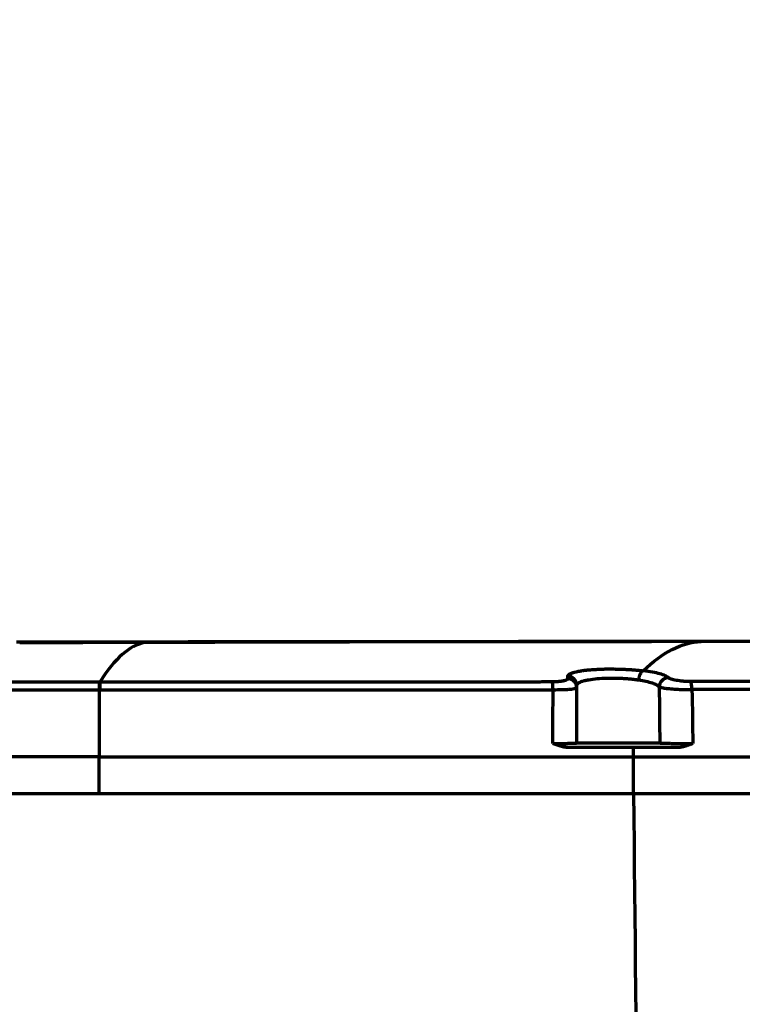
# Model space of a CAD drawing. Header units: millimetres. Extents: x -170 to 6906, y -2212 to 4257.
# Tile 205 of 256: x 5717 to 5795, y -1180 to -1073. Entities that reach past the tile are written whole.
import ezdxf

# ---------------------------------------------------------------- set-up
doc = ezdxf.new("R2010")
doc.units = ezdxf.units.MM
doc.layers.add('1', color=7, linetype='Continuous', true_color=0xffffff)
doc.styles.add('PC_TEXTSTYLE', font='ISOCP.SHX', dxfattribs={"width": 0.707, "bigfont": 'GBCBIG.SHX'})
doc.dimstyles.new('GB_DIMSTYLE', dxfattribs={"dimtxt": 50, "dimasz": 40, "dimexe": 1, "dimexo": 0, "dimgap": 1.5, "dimtad": 1, "dimdec": 1, "dimdsep": 46, "dimtxsty": 'PC_TEXTSTYLE', "dimcen": 0, "dimclrd": 256, "dimclrt": 3, "dimadec": 1, "dimazin": 2, "dimtp": 0.1, "dimtm": 0.1, "dimtfac": 0.71, "dimtdec": 1, "dimtmove": 0, "dimatfit": 3, "dimfxl": 1, "dimtfill": 1, "dimarcsym": 0})

# ---------------------------------------------------------------- blocks, each defined once
blk = doc.blocks.new('*D39')
at = {"lineweight": -2, "transparency": 16777216}
blk.add_line((6407.95, -916.53), (6754.06, -807.3), dxfattribs=at)
at = {"lineweight": 18, "transparency": 16777216}
blk.add_solid([(6752.06, -800.94), (6756.07, -813.65), (6792.21, -795.26)], dxfattribs=at)
at = {"layer": 'Defpoints', "color": 0, "lineweight": 18, "transparency": 16777216}
for p in [(6792.21, -795.26), (5378.62, -1241.39)]:
    blk.add_point(p, dxfattribs=at)
at = {"color": 3, "lineweight": 18, "transparency": 16777216, "insert": (6472.89, -868.24), "char_height": 50, "attachment_point": 5, "rotation": 17.5157, "style": 'PC_TEXTSTYLE', "bg_fill": 3, "box_fill_scale": 1.1, "bg_fill_color": 256, "bg_fill_true_color": 13158600, "bg_fill_transparency": 0}
blk.add_mtext('R1482.3', dxfattribs=at)

msp = doc.modelspace()

# ---------------------------------------------------------------- linework, layer by layer
at = {"lineweight": 18}
msp.add_arc((5189.35, -1242.01), 933.3, 4.89719, 78.16779, dxfattribs=at)
at = {"layer": '1', "color": 0, "linetype": 'Continuous', "lineweight": 70}
for p, q in [((5725.83, -1145.46), (5725.82, -1152.72)), ((5725.83, -1145.46), (5725.91, -1145.46)), ((5783.71, -1152.72), (5783.68, -1151.72)), ((5725.82, -1152.72), (5686.92, -1152.72)), ((5725.82, -1156.72), (5725.82, -1152.72)), ((5783.71, -1156.72), (5783.71, -1152.72))]:
    msp.add_line(p, q, dxfattribs=at)
for centre, major_axis, ratio, start_param, end_param in [((5776.56, -1144.98), (-0.999, 0.037), 0.98487, 3.179091, 4.723877), ((5725.83, -1145.57), (0, 1), 0.006482, 0.176732, 1.459518), ((5725.91, -1145.57), (0, 1), 0.006487, 0.176745, 1.459518), ((5774.84, -1145.57), (0, 1), 0.142597, 4.823604, 6.094532), ((5776.55, -1145.24), (-0.999, 0.036), 0.983815, 3.177858, 4.721032), ((5787.46, -1145.15), (0.712, 0.702), 0.96489, 0.773181, 2.344779), ((5789.83, -1145.56), (0, -1), 0.197985, 1.682017, 2.942386)]:
    msp.add_ellipse(centre, major_axis=major_axis, ratio=ratio, start_param=start_param, end_param=end_param, dxfattribs=at)
for points, degree, knots in [([(5791.92, -1140.25), (5783.44, -1140.25), (5766.71, -1140.26), (5741.66, -1140.28), (5725.14, -1140.31), (5716.88, -1140.33)], 3, [0, 0, 0, 0, 0.340099, 0.670039, 1, 1, 1, 1]), ([(5791.03, -1140.25), (5790.36, -1140.25), (5789.36, -1140.25), (5788.03, -1140.25), (5786.04, -1140.26), (5783.42, -1140.26), (5780.16, -1140.26), (5775.97, -1140.26), (5769.6, -1140.27), (5761.44, -1140.28), (5753.87, -1140.29), (5745.77, -1140.31), (5738.91, -1140.33), (5734.5, -1140.34), (5732.56, -1140.34), (5730.75, -1140.35)], 5, [0, 0, 0, 0, 0, 0, 0.052216, 0.078324, 0.104432, 0.156648, 0.208864, 0.313296, 0.417729, 0.626593, 0.835457, 0.846622, 1, 1, 1, 1, 1, 1]), ([(5848.35, -1140.24), (5843.81, -1140.24), (5835.33, -1140.24), (5823.22, -1140.24), (5812.2, -1140.24), (5801.57, -1140.24), (5794.54, -1140.25), (5790.98, -1140.25)], 3, [0, 0, 0, 0, 0.24045, 0.448133, 0.635641, 0.815652, 1, 1, 1, 1]), ([(5848.22, -1140.24), (5844.06, -1140.24), (5830.16, -1140.24), (5819.02, -1140.24), (5809.05, -1140.24), (5798.89, -1140.25), (5791.03, -1140.25)], 5, [0, 0, 0, 0, 0, 0, 0.281057, 1, 1, 1, 1, 1, 1]), ([(5776.59, -1144), (5776.59, -1144), (5776.59, -1143.99), (5776.59, -1143.99), (5776.59, -1143.98), (5776.59, -1143.97), (5776.59, -1143.97), (5776.59, -1143.96), (5776.59, -1143.95), (5776.6, -1143.95), (5776.6, -1143.94), (5776.6, -1143.93), (5776.6, -1143.93), (5776.61, -1143.92), (5776.61, -1143.91), (5776.61, -1143.91), (5776.62, -1143.9), (5776.62, -1143.89), (5776.63, -1143.89), (5776.63, -1143.88), (5776.64, -1143.88), (5776.64, -1143.87), (5776.65, -1143.86), (5776.65, -1143.86), (5776.66, -1143.85), (5776.66, -1143.84), (5776.67, -1143.84), (5776.68, -1143.83), (5776.69, -1143.83), (5776.69, -1143.82), (5776.7, -1143.81), (5776.71, -1143.81), (5776.72, -1143.8), (5776.72, -1143.8), (5776.73, -1143.79), (5776.74, -1143.78), (5776.75, -1143.78), (5776.76, -1143.77), (5776.77, -1143.77), (5776.78, -1143.76), (5776.79, -1143.75), (5776.8, -1143.75), (5776.81, -1143.74), (5776.82, -1143.74), (5776.83, -1143.73), (5776.84, -1143.73), (5776.85, -1143.72), (5776.87, -1143.71), (5776.88, -1143.71), (5776.89, -1143.7), (5776.9, -1143.7), (5776.92, -1143.69), (5776.93, -1143.69), (5776.94, -1143.68), (5776.96, -1143.67), (5776.97, -1143.67), (5776.98, -1143.66), (5777, -1143.66), (5777.01, -1143.65), (5777.03, -1143.65), (5777.04, -1143.64), (5777.06, -1143.64), (5777.08, -1143.63), (5777.09, -1143.62), (5777.11, -1143.62), (5777.12, -1143.61), (5777.14, -1143.61), (5777.16, -1143.6), (5777.18, -1143.6), (5777.19, -1143.59), (5777.21, -1143.59), (5777.23, -1143.58), (5777.25, -1143.58), (5777.27, -1143.57), (5777.28, -1143.57), (5777.3, -1143.56), (5777.41, -1143.53), (5777.63, -1143.48), (5777.98, -1143.42), (5778.38, -1143.36), (5778.81, -1143.31), (5779.2, -1143.28), (5779.52, -1143.26), (5779.75, -1143.25), (5779.99, -1143.24), (5780.24, -1143.23), (5780.48, -1143.22), (5780.73, -1143.21), (5780.98, -1143.21), (5781.24, -1143.21), (5781.5, -1143.21), (5781.75, -1143.22), (5781.98, -1143.22), (5782.18, -1143.23), (5782.34, -1143.23), (5782.5, -1143.24), (5782.66, -1143.24), (5782.81, -1143.25), (5782.97, -1143.26), (5783.13, -1143.27), (5783.28, -1143.28), (5783.4, -1143.28), (5783.48, -1143.29), (5783.52, -1143.29), (5783.57, -1143.3), (5783.62, -1143.3), (5783.66, -1143.3), (5783.71, -1143.31), (5783.76, -1143.31), (5783.81, -1143.31), (5783.85, -1143.32), (5783.9, -1143.32), (5783.96, -1143.33), (5784.01, -1143.33), (5784.06, -1143.34), (5784.11, -1143.34), (5784.16, -1143.35), (5784.22, -1143.35), (5784.27, -1143.36), (5784.32, -1143.36), (5784.38, -1143.37), (5784.43, -1143.37), (5784.49, -1143.38), (5784.54, -1143.39), (5784.6, -1143.39), (5784.65, -1143.4), (5784.71, -1143.4), (5784.74, -1143.41), (5784.76, -1143.41)], 3, [0, 0, 0, 0, 0.003362, 0.00672, 0.010073, 0.013422, 0.016767, 0.020108, 0.023446, 0.02678, 0.03011, 0.033437, 0.036761, 0.040082, 0.0434, 0.046716, 0.050029, 0.053339, 0.056648, 0.059954, 0.063258, 0.066561, 0.069862, 0.073162, 0.07646, 0.079757, 0.083054, 0.086349, 0.089644, 0.092939, 0.096233, 0.099527, 0.102821, 0.106115, 0.109409, 0.112704, 0.116, 0.119296, 0.122594, 0.125892, 0.129192, 0.132494, 0.135796, 0.139101, 0.142408, 0.145717, 0.149028, 0.152341, 0.155657, 0.158976, 0.162297, 0.165622, 0.16895, 0.172281, 0.175616, 0.178954, 0.182297, 0.185643, 0.188994, 0.192348, 0.195708, 0.199072, 0.20244, 0.205814, 0.209193, 0.212577, 0.215966, 0.219361, 0.222761, 0.226168, 0.22958, 0.232998, 0.236423, 0.239854, 0.243292, 0.246737, 0.250188, 0.301509, 0.35156, 0.400901, 0.450128, 0.499875, 0.522968, 0.545851, 0.568583, 0.591218, 0.613801, 0.636366, 0.658934, 0.681519, 0.704138, 0.726816, 0.749603, 0.763808, 0.77787, 0.79182, 0.805691, 0.819512, 0.833312, 0.847115, 0.860938, 0.874795, 0.878762, 0.882802, 0.886916, 0.891103, 0.895365, 0.8997, 0.904109, 0.908592, 0.913148, 0.917776, 0.922476, 0.927247, 0.932086, 0.936993, 0.941965, 0.947001, 0.952096, 0.957249, 0.962456, 0.967712, 0.973013, 0.978354, 0.98373, 0.989134, 0.99456, 1, 1, 1, 1]), ([(5787.5, -1144.17), (5787.42, -1144.1), (5787.3, -1144.02), (5786.98, -1143.87), (5786.79, -1143.81), (5786.32, -1143.68), (5786.04, -1143.61), (5785.44, -1143.5), (5785.12, -1143.46), (5784.76, -1143.41)], 3, [0, 0, 0, 0, 0.250001, 0.250001, 0.500002, 0.500002, 0.750002, 0.750002, 1, 1, 1, 1]), ([(5725.91, -1144.59), (5726.6, -1144.59), (5727.97, -1144.59), (5730.02, -1144.59), (5732.06, -1144.59), (5734.1, -1144.59), (5736.14, -1144.59), (5738.01, -1144.59), (5740.05, -1144.59), (5742.6, -1144.59), (5746.18, -1144.59), (5749.03, -1144.59), (5750.81, -1144.59), (5751.18, -1144.59), (5751.56, -1144.59), (5751.93, -1144.59), (5752.31, -1144.59), (5752.69, -1144.59), (5753.06, -1144.59), (5753.44, -1144.59), (5753.81, -1144.59), (5754.18, -1144.59), (5754.56, -1144.59), (5754.93, -1144.59), (5755.3, -1144.59), (5755.68, -1144.59), (5756.05, -1144.59), (5756.42, -1144.59), (5756.8, -1144.59), (5757.17, -1144.59), (5757.54, -1144.59), (5757.91, -1144.59), (5758.28, -1144.59), (5758.65, -1144.59), (5759.02, -1144.59), (5759.4, -1144.59), (5759.77, -1144.59), (5760.14, -1144.59), (5760.51, -1144.59), (5760.88, -1144.59), (5761.25, -1144.59), (5761.62, -1144.59), (5761.99, -1144.59), (5762.36, -1144.59), (5762.73, -1144.59), (5763.1, -1144.59), (5763.47, -1144.59), (5763.84, -1144.59), (5764.2, -1144.59), (5764.57, -1144.59), (5764.94, -1144.59), (5765.31, -1144.59), (5765.68, -1144.59), (5766.05, -1144.59), (5766.42, -1144.59), (5766.79, -1144.59), (5767.16, -1144.59), (5767.53, -1144.59), (5767.89, -1144.59), (5768.26, -1144.59), (5768.63, -1144.59), (5769, -1144.59), (5769.36, -1144.59), (5769.73, -1144.59), (5770.1, -1144.59), (5770.46, -1144.59), (5770.83, -1144.59), (5771.2, -1144.59), (5771.56, -1144.59), (5771.93, -1144.59), (5772.29, -1144.59), (5772.66, -1144.59), (5773.03, -1144.59), (5773.39, -1144.59), (5773.76, -1144.59), (5774.13, -1144.58), (5774.49, -1144.58), (5774.74, -1144.58), (5774.86, -1144.58)], 3, [0, 0, 0, 0, 0.041964, 0.083794, 0.125499, 0.167091, 0.208576, 0.249961, 0.281284, 0.333417, 0.406314, 0.499996, 0.507677, 0.515352, 0.523023, 0.530689, 0.538349, 0.546005, 0.553655, 0.5613, 0.56894, 0.576575, 0.584206, 0.591831, 0.599452, 0.607068, 0.614679, 0.622285, 0.629888, 0.637485, 0.645079, 0.652669, 0.660255, 0.667837, 0.675416, 0.682992, 0.690565, 0.698135, 0.705703, 0.713269, 0.720833, 0.728395, 0.735957, 0.743517, 0.751077, 0.758636, 0.766195, 0.773754, 0.781312, 0.78887, 0.796428, 0.803986, 0.811542, 0.819098, 0.826653, 0.834205, 0.841756, 0.849304, 0.856849, 0.864391, 0.871929, 0.879463, 0.886994, 0.894521, 0.902045, 0.909566, 0.917085, 0.924603, 0.932121, 0.93964, 0.947163, 0.95469, 0.962224, 0.969765, 0.977315, 0.984871, 0.992434, 1, 1, 1, 1]), ([(5774.86, -1144.58), (5774.87, -1144.58), (5774.88, -1144.58), (5774.91, -1144.58), (5774.93, -1144.58), (5774.95, -1144.58), (5774.97, -1144.58), (5774.99, -1144.58), (5775.01, -1144.58), (5775.03, -1144.58), (5775.05, -1144.58), (5775.08, -1144.58), (5775.1, -1144.58), (5775.12, -1144.58), (5775.14, -1144.58), (5775.16, -1144.58), (5775.18, -1144.58), (5775.2, -1144.58), (5775.22, -1144.58), (5775.24, -1144.58), (5775.26, -1144.58), (5775.28, -1144.58), (5775.3, -1144.57), (5775.32, -1144.57), (5775.34, -1144.57), (5775.36, -1144.57), (5775.38, -1144.57), (5775.4, -1144.57), (5775.41, -1144.57), (5775.43, -1144.57), (5775.45, -1144.57), (5775.47, -1144.56), (5775.49, -1144.56), (5775.51, -1144.56), (5775.53, -1144.56), (5775.55, -1144.56), (5775.56, -1144.56), (5775.58, -1144.56), (5775.6, -1144.55), (5775.62, -1144.55), (5775.64, -1144.55), (5775.65, -1144.55), (5775.67, -1144.55), (5775.69, -1144.54), (5775.71, -1144.54), (5775.72, -1144.54), (5775.74, -1144.54), (5775.76, -1144.54), (5775.78, -1144.53), (5775.79, -1144.53), (5775.81, -1144.53), (5775.83, -1144.53), (5775.84, -1144.53), (5775.86, -1144.52), (5775.88, -1144.52), (5775.89, -1144.52), (5775.91, -1144.52), (5775.93, -1144.51), (5775.94, -1144.51), (5775.96, -1144.51), (5775.97, -1144.51), (5775.99, -1144.5), (5776, -1144.5), (5776.02, -1144.5), (5776.04, -1144.49), (5776.05, -1144.49), (5776.07, -1144.49), (5776.09, -1144.49), (5776.11, -1144.48), (5776.14, -1144.47), (5776.17, -1144.47), (5776.2, -1144.46), (5776.23, -1144.45), (5776.25, -1144.45), (5776.28, -1144.44), (5776.3, -1144.43), (5776.33, -1144.43), (5776.35, -1144.42), (5776.37, -1144.41), (5776.39, -1144.41), (5776.41, -1144.4), (5776.43, -1144.39), (5776.44, -1144.38), (5776.46, -1144.38), (5776.48, -1144.37), (5776.49, -1144.36), (5776.5, -1144.35), (5776.51, -1144.35), (5776.53, -1144.34), (5776.54, -1144.33), (5776.54, -1144.32), (5776.55, -1144.31), (5776.56, -1144.31), (5776.56, -1144.3), (5776.57, -1144.29), (5776.57, -1144.28), (5776.58, -1144.27), (5776.58, -1144.26), (5776.58, -1144.26), (5776.58, -1144.26)], 3, [0, 0, 0, 0, 0.00759, 0.015157, 0.022702, 0.030226, 0.03773, 0.045215, 0.052682, 0.060131, 0.067565, 0.074983, 0.082387, 0.089777, 0.097156, 0.104523, 0.11188, 0.119227, 0.126567, 0.133899, 0.141224, 0.148545, 0.155861, 0.163174, 0.170485, 0.177795, 0.185105, 0.192416, 0.199728, 0.207043, 0.214363, 0.221687, 0.229018, 0.236355, 0.2437, 0.251055, 0.258419, 0.265795, 0.273182, 0.280582, 0.287997, 0.295426, 0.302871, 0.310333, 0.317813, 0.325312, 0.332831, 0.34037, 0.34793, 0.355514, 0.36312, 0.370751, 0.378407, 0.38609, 0.393799, 0.401536, 0.409302, 0.417097, 0.424922, 0.432779, 0.440668, 0.448589, 0.456544, 0.464534, 0.472559, 0.480619, 0.488716, 0.496851, 0.513951, 0.530919, 0.547761, 0.564486, 0.5811, 0.59761, 0.614024, 0.63035, 0.646594, 0.662766, 0.678872, 0.694922, 0.710922, 0.726881, 0.742808, 0.75871, 0.774597, 0.790476, 0.806356, 0.822245, 0.838151, 0.854083, 0.87005, 0.88606, 0.90212, 0.918239, 0.934425, 0.950687, 0.967031, 0.983466, 1, 1, 1, 1]), ([(5777.56, -1144.98), (5777.56, -1144.9), (5777.62, -1144.82), (5777.77, -1144.71), (5777.83, -1144.67), (5777.98, -1144.6), (5778.06, -1144.57), (5778.25, -1144.51), (5778.36, -1144.48), (5778.59, -1144.42), (5778.72, -1144.4), (5779.13, -1144.33), (5779.44, -1144.29), (5780.11, -1144.23), (5780.47, -1144.21), (5781.03, -1144.2), (5781.23, -1144.2), (5781.62, -1144.2), (5781.81, -1144.2), (5782.03, -1144.21), (5782.06, -1144.21), (5782.09, -1144.21)], 3, [0, 0, 0, 0, 0.164604, 0.164604, 0.246906, 0.246906, 0.329208, 0.329208, 0.41151, 0.41151, 0.493812, 0.493812, 0.658416, 0.658416, 0.82302, 0.82302, 0.905322, 0.905322, 0.987624, 0.987624, 1, 1, 1, 1]), ([(5784.25, -1144.4), (5784.54, -1144.44), (5784.8, -1144.49), (5785.29, -1144.6), (5785.52, -1144.66), (5785.9, -1144.79), (5786.06, -1144.86), (5786.32, -1145), (5786.42, -1145.08), (5786.48, -1145.15)], 3, [0, 0, 0, 0, 0.25, 0.25, 0.5, 0.5, 0.75, 0.75, 1, 1, 1, 1]), ([(5789.87, -1144.58), (5789.74, -1144.58), (5789.61, -1144.58), (5789.34, -1144.57), (5789.2, -1144.56), (5788.94, -1144.54), (5788.81, -1144.52), (5788.57, -1144.49), (5788.45, -1144.47), (5788.23, -1144.44), (5788.13, -1144.41), (5787.95, -1144.37), (5787.86, -1144.35), (5787.65, -1144.27), (5787.55, -1144.22), (5787.5, -1144.17)], 3, [0, 0, 0, 0, 0.125, 0.125, 0.25, 0.25, 0.375, 0.375, 0.5, 0.5, 0.625, 0.625, 0.75, 0.75, 1, 1, 1, 1]), ([(5725.91, -1145.46), (5734.08, -1145.46), (5742.26, -1145.46), (5758.65, -1145.46), (5766.83, -1145.46), (5774.98, -1145.46)], 3, [0, 0, 0, 0, 0.5, 0.5, 1, 1, 1, 1]), ([(5774.98, -1145.46), (5775.34, -1145.46), (5775.69, -1145.45), (5776.16, -1145.44), (5776.31, -1145.43), (5776.59, -1145.42), (5776.72, -1145.41), (5776.95, -1145.39), (5777.05, -1145.38), (5777.23, -1145.35), (5777.3, -1145.34), (5777.49, -1145.3), (5777.55, -1145.27), (5777.55, -1145.24)], 3, [0, 0, 0, 0, 0.25, 0.25, 0.375, 0.375, 0.5, 0.5, 0.625, 0.625, 0.75, 0.75, 1, 1, 1, 1]), ([(5786.48, -1145.15), (5786.56, -1145.19), (5786.7, -1145.23), (5787.02, -1145.28), (5787.14, -1145.3), (5787.42, -1145.33), (5787.57, -1145.34), (5787.9, -1145.37), (5788.07, -1145.38), (5788.44, -1145.41), (5788.63, -1145.42), (5789.02, -1145.43), (5789.23, -1145.44), (5789.63, -1145.45), (5789.83, -1145.45), (5790.03, -1145.45)], 3, [0, 0, 0, 0, 0.25, 0.25, 0.375, 0.375, 0.5, 0.5, 0.625, 0.625, 0.75, 0.75, 0.875, 0.875, 1, 1, 1, 1]), ([(5861.85, -1145.46), (5861.58, -1145.46), (5861.03, -1145.46), (5860.22, -1145.46), (5859.4, -1145.46), (5858.58, -1145.46), (5857.77, -1145.46), (5856.96, -1145.46), (5856.15, -1145.46), (5855.34, -1145.46), (5854.53, -1145.46), (5853.72, -1145.46), (5852.92, -1145.45), (5852.11, -1145.45), (5851.31, -1145.45), (5850.51, -1145.45), (5849.71, -1145.45), (5848.92, -1145.45), (5848.12, -1145.45), (5847.33, -1145.45), (5846.53, -1145.45), (5845.74, -1145.45), (5844.95, -1145.45), (5844.16, -1145.45), (5843.38, -1145.45), (5842.59, -1145.45), (5841.81, -1145.45), (5841.03, -1145.45), (5840.25, -1145.45), (5839.47, -1145.45), (5838.69, -1145.45), (5837.92, -1145.45), (5837.14, -1145.45), (5836.37, -1145.45), (5835.6, -1145.45), (5834.83, -1145.45), (5834.06, -1145.45), (5833.29, -1145.45), (5832.53, -1145.45), (5831.77, -1145.45), (5831, -1145.45), (5830.24, -1145.45), (5829.48, -1145.45), (5828.73, -1145.45), (5827.97, -1145.45), (5827.22, -1145.45), (5826.46, -1145.45), (5825.71, -1145.45), (5824.96, -1145.45), (5824.21, -1145.45), (5823.47, -1145.45), (5822.72, -1145.45), (5821.98, -1145.45), (5821.23, -1145.45), (5820.49, -1145.45), (5819.75, -1145.45), (5819.02, -1145.45), (5818.28, -1145.45), (5817.54, -1145.45), (5816.81, -1145.45), (5816.08, -1145.45), (5815.35, -1145.45), (5814.62, -1145.45), (5813.89, -1145.45), (5813.16, -1145.45), (5812.44, -1145.45), (5811.72, -1145.45), (5811, -1145.45), (5810.28, -1145.45), (5809.56, -1145.45), (5808.84, -1145.45), (5808.12, -1145.45), (5807.41, -1145.45), (5806.7, -1145.45), (5805.99, -1145.45), (5805.28, -1145.45), (5804.57, -1145.45), (5803.86, -1145.45), (5803.16, -1145.45), (5802.45, -1145.45), (5801.75, -1145.45), (5801.05, -1145.45), (5800.35, -1145.45), (5799.65, -1145.45), (5798.95, -1145.45), (5798.26, -1145.45), (5797.56, -1145.45), (5796.87, -1145.45), (5796.18, -1145.45), (5795.49, -1145.45), (5794.81, -1145.45), (5794.12, -1145.45), (5793.43, -1145.45), (5792.75, -1145.45), (5792.07, -1145.45), (5791.39, -1145.45), (5790.71, -1145.45), (5790.26, -1145.45), (5790.03, -1145.45)], 3, [0, 0, 0, 0, 0.011391, 0.022761, 0.034111, 0.045439, 0.056747, 0.068033, 0.079299, 0.090544, 0.101769, 0.112972, 0.124155, 0.135317, 0.146458, 0.157578, 0.168678, 0.179756, 0.190815, 0.201852, 0.212868, 0.223864, 0.23484, 0.245794, 0.256728, 0.267641, 0.278533, 0.289405, 0.300256, 0.311087, 0.321897, 0.332686, 0.343455, 0.354203, 0.36493, 0.375637, 0.386324, 0.39699, 0.407635, 0.41826, 0.428865, 0.439449, 0.450012, 0.460556, 0.471079, 0.481581, 0.492063, 0.502525, 0.512967, 0.523388, 0.533789, 0.54417, 0.55453, 0.56487, 0.57519, 0.58549, 0.595769, 0.606029, 0.616268, 0.626487, 0.636686, 0.646864, 0.657023, 0.667162, 0.67728, 0.687378, 0.697457, 0.707515, 0.717553, 0.727571, 0.73757, 0.747548, 0.757506, 0.767444, 0.777362, 0.787261, 0.797139, 0.806998, 0.816836, 0.826655, 0.836454, 0.846233, 0.855992, 0.865731, 0.87545, 0.88515, 0.894829, 0.904489, 0.914129, 0.923749, 0.93335, 0.942931, 0.952491, 0.962033, 0.971554, 0.981056, 0.990538, 1, 1, 1, 1]), ([(5774.97, -1151.28), (5774.98, -1151.28), (5775, -1151.28), (5775.03, -1151.28), (5775.05, -1151.28), (5775.08, -1151.28), (5775.11, -1151.28), (5775.14, -1151.28), (5775.17, -1151.28), (5775.2, -1151.28), (5775.23, -1151.28), (5775.25, -1151.28), (5775.28, -1151.28), (5775.31, -1151.28), (5775.34, -1151.28), (5775.37, -1151.28), (5775.4, -1151.28), (5775.43, -1151.28), (5775.46, -1151.28), (5775.49, -1151.28), (5775.52, -1151.28), (5775.54, -1151.28), (5775.57, -1151.28), (5775.6, -1151.28), (5775.63, -1151.28), (5775.66, -1151.28), (5775.69, -1151.28), (5775.72, -1151.28), (5775.75, -1151.28), (5775.78, -1151.27), (5775.81, -1151.27), (5775.84, -1151.27), (5775.87, -1151.27), (5775.9, -1151.27), (5775.92, -1151.27), (5775.95, -1151.27), (5775.98, -1151.27), (5776.01, -1151.27), (5776.04, -1151.27), (5776.07, -1151.27), (5776.1, -1151.27), (5776.13, -1151.27), (5776.15, -1151.27), (5776.18, -1151.27), (5776.21, -1151.27), (5776.24, -1151.27), (5776.27, -1151.27), (5776.29, -1151.27), (5776.32, -1151.27), (5776.35, -1151.27), (5776.38, -1151.27), (5776.4, -1151.27), (5776.43, -1151.27), (5776.46, -1151.27), (5776.48, -1151.27), (5776.51, -1151.27), (5776.54, -1151.27), (5776.56, -1151.27), (5776.59, -1151.26), (5776.62, -1151.26), (5776.64, -1151.26), (5776.67, -1151.26), (5776.69, -1151.26), (5776.72, -1151.26), (5776.74, -1151.26), (5776.76, -1151.26), (5776.79, -1151.26), (5776.85, -1151.26), (5776.96, -1151.26), (5777.1, -1151.25), (5777.24, -1151.25), (5777.34, -1151.25), (5777.41, -1151.24), (5777.45, -1151.24), (5777.48, -1151.24), (5777.5, -1151.24), (5777.52, -1151.23), (5777.53, -1151.23), (5777.54, -1151.23), (5777.54, -1151.23), (5777.55, -1151.23), (5777.55, -1151.23), (5777.55, -1151.23), (5777.55, -1151.23), (5777.55, -1151.23), (5777.55, -1151.23)], 3, [0, 0, 0, 0, 0.006576, 0.013187, 0.019832, 0.026511, 0.033225, 0.039973, 0.046755, 0.053571, 0.060421, 0.067305, 0.074224, 0.081175, 0.088161, 0.09518, 0.102232, 0.109317, 0.116435, 0.123587, 0.130771, 0.137987, 0.145236, 0.152517, 0.15983, 0.167175, 0.174551, 0.181958, 0.189396, 0.196866, 0.204365, 0.211895, 0.219455, 0.227044, 0.234663, 0.242311, 0.249988, 0.257693, 0.265426, 0.273187, 0.280975, 0.28879, 0.296632, 0.3045, 0.312394, 0.320314, 0.328259, 0.336228, 0.344221, 0.352238, 0.360279, 0.368342, 0.376428, 0.384536, 0.392665, 0.400816, 0.408987, 0.417177, 0.425388, 0.433617, 0.441865, 0.45013, 0.458413, 0.466713, 0.475029, 0.483361, 0.491708, 0.50007, 0.552747, 0.612198, 0.67811, 0.750007, 0.78823, 0.82304, 0.854498, 0.882674, 0.907645, 0.929486, 0.948271, 0.964068, 0.976937, 0.986929, 0.994085, 0.998436, 1, 1, 1, 1]), ([(5776.68, -1151.72), (5776.68, -1151.72), (5776.66, -1151.72), (5776.63, -1151.72), (5776.6, -1151.72), (5776.58, -1151.72), (5776.55, -1151.72), (5776.52, -1151.72), (5776.5, -1151.71), (5776.47, -1151.71), (5776.44, -1151.71), (5776.41, -1151.71), (5776.39, -1151.7), (5776.36, -1151.7), (5776.33, -1151.69), (5776.3, -1151.69), (5776.27, -1151.69), (5776.25, -1151.68), (5776.22, -1151.68), (5776.19, -1151.67), (5776.16, -1151.67), (5776.13, -1151.66), (5776.1, -1151.65), (5776.07, -1151.65), (5776.04, -1151.64), (5776.02, -1151.63), (5775.99, -1151.63), (5775.96, -1151.62), (5775.93, -1151.61), (5775.9, -1151.61), (5775.87, -1151.6), (5775.84, -1151.59), (5775.79, -1151.58), (5775.73, -1151.55), (5775.64, -1151.53), (5775.54, -1151.49), (5775.44, -1151.46), (5775.33, -1151.42), (5775.22, -1151.38), (5775.1, -1151.33), (5775.01, -1151.3), (5774.97, -1151.28)], 3, [0, 0, 0, 0, 0.015052, 0.030164, 0.045336, 0.060571, 0.07587, 0.091234, 0.106664, 0.122161, 0.137727, 0.153364, 0.169072, 0.184852, 0.200707, 0.216636, 0.232642, 0.248725, 0.264886, 0.281128, 0.297449, 0.313853, 0.33034, 0.34691, 0.363566, 0.380307, 0.397136, 0.414052, 0.431057, 0.448153, 0.465339, 0.482617, 0.499988, 0.548213, 0.600499, 0.656858, 0.717299, 0.781829, 0.850454, 0.923176, 1, 1, 1, 1]), ([(5777.55, -1151.23), (5777.55, -1151.22), (5777.55, -1151.22), (5777.55, -1151.22), (5777.55, -1151.23), (5777.55, -1151.23), (5777.55, -1151.23), (5777.55, -1151.23), (5777.55, -1151.23), (5777.55, -1151.23), (5777.55, -1151.23), (5777.55, -1151.23), (5777.55, -1151.23), (5777.56, -1151.23), (5777.56, -1151.23), (5777.56, -1151.23), (5777.56, -1151.23), (5777.56, -1151.23), (5777.56, -1151.23), (5777.56, -1151.23), (5777.56, -1151.23), (5777.56, -1151.23), (5777.56, -1151.23), (5777.56, -1151.23)], 3, [0, 0, 0, 0, 0.0625, 0.0625, 0.125, 0.125, 0.1875, 0.1875, 0.25, 0.25, 0.375, 0.375, 0.5, 0.5, 0.625, 0.625, 0.75, 0.75, 0.875, 0.875, 0.9375, 0.9375, 1, 1, 1, 1]), ([(5777.56, -1151.23), (5777.56, -1151.23), (5777.56, -1151.23), (5777.57, -1151.23), (5777.58, -1151.23), (5777.6, -1151.23), (5777.62, -1151.23), (5777.68, -1151.23), (5777.71, -1151.23), (5777.77, -1151.23), (5777.79, -1151.23), (5777.83, -1151.23), (5777.84, -1151.23), (5777.87, -1151.23), (5777.88, -1151.23), (5777.95, -1151.23), (5778.01, -1151.23), (5778.14, -1151.23), (5778.21, -1151.23), (5778.36, -1151.23), (5778.44, -1151.23), (5778.58, -1151.23), (5778.62, -1151.23), (5778.72, -1151.23), (5778.77, -1151.23), (5778.91, -1151.23), (5779.02, -1151.23), (5779.23, -1151.23), (5779.34, -1151.23), (5779.52, -1151.23), (5779.61, -1151.23), (5779.7, -1151.23), (5779.76, -1151.23), (5779.79, -1151.23), (5779.94, -1151.23), (5780.07, -1151.23), (5780.33, -1151.23), (5780.46, -1151.23), (5780.73, -1151.23), (5780.86, -1151.23), (5781.04, -1151.23), (5781.07, -1151.23), (5781.14, -1151.23), (5781.18, -1151.23), (5781.28, -1151.23), (5781.35, -1151.23), (5781.57, -1151.23), (5781.71, -1151.23), (5781.92, -1151.23), (5782, -1151.23), (5782.1, -1151.23), (5782.14, -1151.23), (5782.21, -1151.23), (5782.25, -1151.23), (5782.42, -1151.23), (5782.57, -1151.23), (5782.85, -1151.23), (5782.98, -1151.23), (5783.26, -1151.23), (5783.4, -1151.23), (5783.57, -1151.23), (5783.6, -1151.23), (5783.67, -1151.23), (5783.77, -1151.23), (5783.87, -1151.23), (5784.06, -1151.23), (5784.19, -1151.23), (5784.43, -1151.23), (5784.55, -1151.23), (5784.72, -1151.23), (5784.78, -1151.23), (5784.87, -1151.23), (5784.89, -1151.23), (5784.95, -1151.23), (5784.98, -1151.23), (5785.11, -1151.23), (5785.21, -1151.23), (5785.41, -1151.23), (5785.5, -1151.23), (5785.68, -1151.23), (5785.76, -1151.23), (5785.88, -1151.23), (5785.92, -1151.23), (5785.99, -1151.23), (5786.02, -1151.23), (5786.09, -1151.23), (5786.12, -1151.23), (5786.18, -1151.23), (5786.21, -1151.23), (5786.25, -1151.23), (5786.26, -1151.23), (5786.28, -1151.23), (5786.3, -1151.23), (5786.33, -1151.23), (5786.35, -1151.23), (5786.39, -1151.23), (5786.41, -1151.23), (5786.45, -1151.23), (5786.46, -1151.23), (5786.49, -1151.23), (5786.5, -1151.23), (5786.52, -1151.23), (5786.52, -1151.23), (5786.53, -1151.23), (5786.54, -1151.23), (5786.54, -1151.23)], 3, [0, 0, 0, 0, 0.015625, 0.015625, 0.03125, 0.03125, 0.0625, 0.0625, 0.09375, 0.09375, 0.109375, 0.109375, 0.117187, 0.117187, 0.125, 0.125, 0.15625, 0.15625, 0.1875, 0.1875, 0.21875, 0.21875, 0.234375, 0.234375, 0.25, 0.25, 0.28125, 0.28125, 0.3125, 0.3125, 0.328125, 0.335938, 0.335938, 0.34375, 0.34375, 0.375, 0.375, 0.40625, 0.40625, 0.4375, 0.4375, 0.445313, 0.445313, 0.453125, 0.453125, 0.46875, 0.46875, 0.5, 0.5, 0.515625, 0.515625, 0.523438, 0.523438, 0.53125, 0.53125, 0.5625, 0.5625, 0.59375, 0.59375, 0.625, 0.625, 0.632813, 0.632813, 0.640625, 0.65625, 0.65625, 0.6875, 0.6875, 0.71875, 0.71875, 0.734375, 0.734375, 0.742188, 0.742188, 0.75, 0.75, 0.78125, 0.78125, 0.8125, 0.8125, 0.84375, 0.84375, 0.859375, 0.859375, 0.875, 0.875, 0.890625, 0.890625, 0.90625, 0.90625, 0.914063, 0.914063, 0.921875, 0.921875, 0.9375, 0.9375, 0.953125, 0.953125, 0.96875, 0.96875, 0.984375, 0.984375, 0.992188, 0.992188, 1, 1, 1, 1]), ([(5786.54, -1151.23), (5786.54, -1151.23), (5786.54, -1151.23), (5786.54, -1151.23), (5786.54, -1151.23), (5786.54, -1151.23), (5786.54, -1151.23), (5786.54, -1151.23), (5786.54, -1151.23), (5786.55, -1151.23), (5786.55, -1151.23), (5786.55, -1151.23), (5786.55, -1151.23), (5786.56, -1151.23), (5786.56, -1151.23), (5786.56, -1151.23), (5786.57, -1151.23), (5786.57, -1151.23), (5786.57, -1151.23), (5786.58, -1151.24), (5786.59, -1151.24), (5786.59, -1151.24), (5786.6, -1151.24), (5786.61, -1151.24), (5786.62, -1151.24), (5786.63, -1151.24), (5786.64, -1151.24), (5786.65, -1151.24), (5786.66, -1151.24), (5786.68, -1151.24), (5786.7, -1151.24), (5786.71, -1151.24), (5786.73, -1151.24), (5786.75, -1151.24), (5786.77, -1151.24), (5786.8, -1151.25), (5786.82, -1151.25), (5786.85, -1151.25), (5786.88, -1151.25), (5786.95, -1151.25), (5787.04, -1151.25), (5787.19, -1151.26), (5787.33, -1151.26), (5787.47, -1151.26), (5787.61, -1151.26), (5787.71, -1151.27), (5787.78, -1151.27), (5787.83, -1151.27), (5787.88, -1151.27), (5787.93, -1151.27), (5787.98, -1151.27), (5788.03, -1151.27), (5788.08, -1151.27), (5788.13, -1151.27), (5788.18, -1151.27), (5788.23, -1151.27), (5788.28, -1151.27), (5788.34, -1151.27), (5788.39, -1151.27), (5788.44, -1151.27), (5788.5, -1151.28), (5788.55, -1151.28), (5788.6, -1151.28), (5788.66, -1151.28), (5788.71, -1151.28), (5788.77, -1151.28), (5788.82, -1151.28), (5788.87, -1151.28), (5788.93, -1151.28), (5788.98, -1151.28), (5789.04, -1151.28), (5789.09, -1151.28), (5789.14, -1151.28), (5789.2, -1151.28), (5789.25, -1151.28), (5789.31, -1151.28), (5789.36, -1151.28), (5789.41, -1151.28), (5789.47, -1151.28), (5789.52, -1151.28), (5789.57, -1151.28), (5789.62, -1151.28), (5789.67, -1151.28), (5789.72, -1151.28), (5789.78, -1151.28), (5789.83, -1151.28), (5789.88, -1151.28), (5789.93, -1151.28), (5789.97, -1151.28), (5790.02, -1151.28), (5790.07, -1151.28), (5790.1, -1151.28), (5790.12, -1151.28)], 3, [0, 0, 0, 0, 0.000469, 0.001241, 0.002319, 0.003703, 0.005394, 0.007393, 0.009702, 0.012322, 0.015254, 0.018501, 0.022065, 0.025948, 0.030153, 0.034682, 0.039538, 0.044725, 0.050245, 0.056102, 0.062299, 0.06884, 0.075729, 0.082969, 0.090565, 0.098521, 0.106841, 0.115529, 0.12459, 0.134027, 0.143845, 0.154048, 0.164641, 0.175627, 0.18701, 0.198795, 0.210985, 0.223582, 0.236592, 0.250015, 0.301531, 0.349434, 0.393424, 0.433274, 0.468829, 0.499988, 0.511565, 0.523139, 0.534707, 0.546267, 0.557818, 0.569357, 0.580882, 0.592391, 0.603881, 0.615351, 0.626798, 0.638222, 0.649618, 0.660987, 0.672325, 0.683631, 0.694902, 0.706138, 0.717336, 0.728494, 0.739611, 0.750685, 0.761714, 0.772697, 0.783633, 0.794519, 0.805354, 0.816137, 0.826867, 0.837541, 0.84816, 0.858721, 0.869224, 0.879667, 0.89005, 0.90037, 0.910629, 0.920823, 0.930953, 0.941018, 0.951017, 0.96095, 0.970815, 0.980612, 0.99034, 1, 1, 1, 1]), ([(5790.12, -1151.28), (5790.08, -1151.3), (5790.01, -1151.33), (5789.91, -1151.37), (5789.83, -1151.4), (5789.76, -1151.43), (5789.69, -1151.46), (5789.61, -1151.48), (5789.51, -1151.52), (5789.41, -1151.55), (5789.32, -1151.58), (5789.23, -1151.6), (5789.16, -1151.63), (5789.08, -1151.64), (5789.01, -1151.66), (5788.95, -1151.67), (5788.89, -1151.69), (5788.83, -1151.69), (5788.78, -1151.7), (5788.73, -1151.71), (5788.68, -1151.71), (5788.62, -1151.72), (5788.57, -1151.72), (5788.51, -1151.72), (5788.48, -1151.73), (5788.46, -1151.73)], 3, [0, 0, 0, 0, 0.071545, 0.133584, 0.186117, 0.229142, 0.262663, 0.317249, 0.374977, 0.435864, 0.499924, 0.547409, 0.592821, 0.636175, 0.677484, 0.716767, 0.754042, 0.783077, 0.812578, 0.842558, 0.873027, 0.903997, 0.935476, 0.967474, 1, 1, 1, 1]), ([(5783.68, -1151.72), (5783.4, -1151.72), (5782.75, -1151.72), (5781.54, -1151.72), (5779.5, -1151.72), (5777.79, -1151.72), (5776.68, -1151.72)], 3, [0, 0, 0, 0, 0.131135, 0.26227, 0.524541, 1, 1, 1, 1]), ([(5725.82, -1152.72), (5728.24, -1152.72), (5730.67, -1152.72), (5735.51, -1152.72), (5737.93, -1152.72), (5741.56, -1152.72), (5742.77, -1152.72), (5745.19, -1152.72), (5746.41, -1152.72), (5748.22, -1152.72), (5748.83, -1152.72), (5750.04, -1152.72), (5750.64, -1152.72), (5752.46, -1152.72), (5753.67, -1152.72), (5756.09, -1152.72), (5757.29, -1152.72), (5759.71, -1152.72), (5760.92, -1152.72), (5763.33, -1152.72), (5764.54, -1152.72), (5766.35, -1152.72), (5766.95, -1152.72), (5768.16, -1152.72), (5768.76, -1152.72), (5770.56, -1152.72), (5771.77, -1152.72), (5774.16, -1152.72), (5775.36, -1152.72), (5777.16, -1152.72), (5777.75, -1152.72), (5778.95, -1152.72), (5779.54, -1152.72), (5780.44, -1152.72), (5780.73, -1152.72), (5781.33, -1152.72), (5781.63, -1152.72), (5782.07, -1152.72), (5782.37, -1152.72), (5782.67, -1152.72), (5782.96, -1152.72), (5783.11, -1152.72), (5783.41, -1152.72), (5783.56, -1152.72), (5783.71, -1152.72)], 3, [0, 0, 0, 0, 0.125, 0.125, 0.25, 0.25, 0.3125, 0.3125, 0.375, 0.375, 0.40625, 0.40625, 0.4375, 0.4375, 0.5, 0.5, 0.5625, 0.5625, 0.625, 0.625, 0.6875, 0.6875, 0.71875, 0.71875, 0.75, 0.75, 0.8125, 0.8125, 0.875, 0.875, 0.90625, 0.90625, 0.9375, 0.9375, 0.953125, 0.953125, 0.96875, 0.96875, 0.976563, 0.984375, 0.984375, 0.992188, 0.992188, 1, 1, 1, 1]), ([(5783.71, -1152.72), (5802.5, -1152.73), (5830.63, -1152.73), (5868.27, -1152.73), (5896.6, -1152.74), (5920.3, -1152.74), (5939.34, -1152.74), (5953.67, -1152.74), (5968.04, -1152.74), (5980.06, -1152.75), (5989.71, -1152.75), (5995.75, -1152.75), (6000.6, -1152.75), (6004.24, -1152.75), (6007.27, -1152.75), (6009.41, -1152.75), (6010.61, -1152.75), (6011.25, -1152.75), (6011.53, -1152.75)], 3, [0, 0, 0, 0, 0.25, 0.375, 0.5, 0.625, 0.6875, 0.75, 0.8125, 0.875, 0.90625, 0.9375, 0.953125, 0.96875, 0.984375, 0.992187, 0.996094, 1, 1, 1, 1]), ([(5725.8, -1156.72), (5722.56, -1156.72), (5716.06, -1156.72), (5706.27, -1156.72), (5696.53, -1156.72), (5690.11, -1156.72), (5686.92, -1156.72)], 3, [0, 0, 0, 0, 0.250163, 0.500326, 0.75049, 1, 1, 1, 1]), ([(5783.7, -1156.72), (5778.94, -1156.72), (5769.34, -1156.72), (5754.85, -1156.72), (5742.75, -1156.72), (5733.08, -1156.72), (5728.24, -1156.72), (5725.82, -1156.72)], 3, [0, 0, 0, 0, 0.250113, 0.500227, 0.75034, 0.875397, 1, 1, 1, 1]), ([(6011.52, -1156.75), (6006.76, -1156.75), (6001.99, -1156.75), (5994.85, -1156.75), (5992.47, -1156.75), (5987.7, -1156.74), (5985.32, -1156.74), (5978.18, -1156.74), (5973.41, -1156.74), (5963.89, -1156.74), (5959.13, -1156.74), (5944.85, -1156.74), (5935.33, -1156.74), (5921.06, -1156.74), (5916.31, -1156.74), (5906.8, -1156.74), (5902.05, -1156.74), (5892.55, -1156.74), (5887.8, -1156.74), (5878.31, -1156.73), (5873.56, -1156.73), (5864.08, -1156.73), (5859.34, -1156.73), (5849.86, -1156.73), (5845.12, -1156.74), (5835.65, -1156.74), (5830.92, -1156.75), (5821.46, -1156.75), (5816.74, -1156.76), (5807.29, -1156.75), (5802.57, -1156.75), (5795.49, -1156.74), (5793.13, -1156.74), (5789.59, -1156.74), (5788.42, -1156.73), (5786.06, -1156.73), (5784.88, -1156.73), (5783.7, -1156.73)], 3, [0, 0, 0, 0, 0.0625, 0.0625, 0.09375, 0.09375, 0.125, 0.125, 0.1875, 0.1875, 0.25, 0.25, 0.375, 0.375, 0.4375, 0.4375, 0.5, 0.5, 0.5625, 0.5625, 0.625, 0.625, 0.6875, 0.6875, 0.75, 0.75, 0.8125, 0.8125, 0.875, 0.875, 0.9375, 0.9375, 0.96875, 0.96875, 0.984375, 0.984375, 1, 1, 1, 1])]:
    msp.add_open_spline(points, degree=degree, knots=knots, dxfattribs=at)
for points, degree in [([(5730.75, -1140.35), (5728.05, -1140.36), (5725.35, -1140.36), (5722.65, -1140.37), (5719.93, -1140.38), (5717.21, -1140.39)], 5), ([(5730.75, -1140.35), (5729.12, -1140.68), (5727.51, -1142.04), (5725.91, -1144.59)], 3), ([(5784.76, -1143.41), (5786.84, -1141.39), (5788.93, -1140.34), (5791.03, -1140.25)], 3), ([(5776.58, -1144.26), (5776.58, -1144.17), (5776.58, -1144.08), (5776.59, -1144)], 3), ([(5712.69, -1144.59), (5717.06, -1144.59), (5721.44, -1144.59), (5725.83, -1144.59)], 3), ([(5725.83, -1144.59), (5725.86, -1144.59), (5725.89, -1144.59), (5725.91, -1144.59)], 3), ([(5777.55, -1145.24), (5777.56, -1145.15), (5777.56, -1145.07), (5777.56, -1144.98)], 3), ([(5777.56, -1151.23), (5777.56, -1149.15), (5777.56, -1147.06), (5777.56, -1144.98)], 3), ([(5861.72, -1144.59), (5837.71, -1144.58), (5813.75, -1144.58), (5789.87, -1144.58)], 3), ([(5712.68, -1145.47), (5717.06, -1145.46), (5721.45, -1145.46), (5725.83, -1145.46)], 3), ([(5774.97, -1151.28), (5774.97, -1149.34), (5774.98, -1147.4), (5774.98, -1145.46)], 3), ([(5777.55, -1151.23), (5777.55, -1149.23), (5777.55, -1147.23), (5777.55, -1145.24)], 3), ([(5786.48, -1145.15), (5786.51, -1147.18), (5786.53, -1149.2), (5786.54, -1151.23)], 3), ([(5790.03, -1145.45), (5790.07, -1147.4), (5790.1, -1149.34), (5790.12, -1151.28)], 3), ([(5788.46, -1151.73), (5786.87, -1151.73), (5785.27, -1151.72), (5783.68, -1151.72)], 3), ([(5725.82, -1156.72), (5725.81, -1156.72), (5725.81, -1156.72), (5725.8, -1156.72)], 3), ([(5783.7, -1156.72), (5784, -1185.06), (5784.61, -1241.72), (5784, -1298.39), (5783.7, -1326.72)], 3)]:
    msp.add_open_spline(points, degree=degree, dxfattribs=at)
msp.add_rational_spline([(5784.76, -1143.41), (5784.33, -1143.52), (5784.25, -1144.4)], [1, 0.751214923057, 1], degree=2, dxfattribs=at)
msp.add_rational_spline([(5782.09, -1144.21), (5782.45, -1144.22), (5782.81, -1144.24), (5783.54, -1144.3), (5783.9, -1144.35), (5784.25, -1144.4)], [0.999998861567, 0.999998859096, 0.99999885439, 0.999998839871, 0.999998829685, 0.999998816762], degree=3, knots=[0, 0, 0, 0, 0.48047, 0.48047, 1, 1, 1, 1], dxfattribs=at)

# ---------------------------------------------------------------- next in the draw order: dimensions: what is measured, and where the dimension line sits
at = {"lineweight": 18}
dim = msp.add_radius_dim(center=(5378.62, -1241.39), mpoint=(6792.21, -795.26), dimstyle='GB_DIMSTYLE', dxfattribs=at)
dim.commit()
dim.dimension.update_dxf_attribs({"geometry": '*D39', "text_midpoint": (6480.87, -893.52), "dimtype": 164})

doc.saveas('drawing.dxf')
